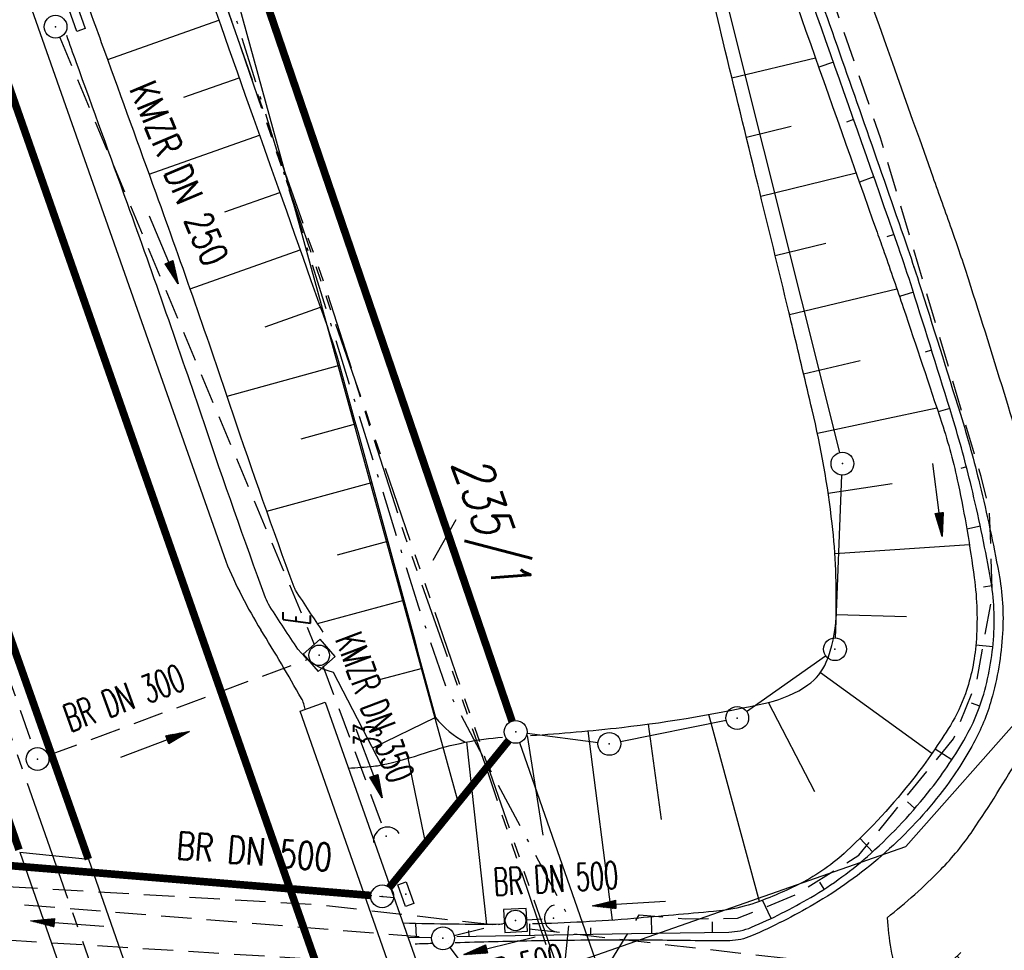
# Model space of a CAD drawing. Extents: x 446740 to 447511, y 442825 to 444215.
# Tile 17 of 94: x 447210 to 447274, y 443209 to 443270. Entities that reach past the tile are written whole.
import ezdxf
from ezdxf.enums import TextEntityAlignment as Align

# ---------------------------------------------------------------- set-up
doc = ezdxf.new("R2010")
doc.units = 0
doc.header["$LTSCALE"] = 2
doc.header["$MEASUREMENT"] = 0
for name, pattern in [('ACHSE', [5.5, 4, -0.5, 0.5, -0.5]), ('AUSGEZOGEN', [0]), ('BAB-FM2', [2.6, 1.5, -0.5, 0.1, -0.5]), ('GESTRICH-X2', [1.5, 1, -0.5]), ('GESTRICHELT', [0.75, 0.5, -0.25]), ('PHANTOMX2', [5, 2.5, -0.5, 0.5, -0.5, 0.5, -0.5])]:
    doc.linetypes.add(name, pattern=pattern)
doc.layers.get('0').update_dxf_attribs({"linetype": 'AUSGEZOGEN'})
for name, color, linetype in [('205-FLSTNR-BAB', 7, 'AUSGEZOGEN'), ('205-GRENZL', 8, 'AUSGEZOGEN'), ('205-GRENZL-BAB', 7, 'AUSGEZOGEN'), ('205-GRENZP', 8, 'AUSGEZOGEN'), ('205-GRENZP-BAB', 7, 'AUSGEZOGEN'), ('ACHSETOP', 250, 'ACHSE'), ('ANMERKUNG', 7, 'CONTINUOUS'), ('BAB_FM', 5, 'BAB-FM2'), ('BAUWOTOP', 250, 'AUSGEZOGEN'), ('BAUWUTOP', 250, 'GESTRICHELT'), ('BOESCHG', 250, 'AUSGEZOGEN'), ('DURCHL', 200, 'GESTRICH-X2'), ('FBRTOP', 250, 'AUSGEZOGEN'), ('GRABEN', 250, 'AUSGEZOGEN'), ('KANAL', 7, 'GESTRICH-X2'), ('Lichtwellenleiter COLT', 46, 'PHANTOMX2'), ('Lichtwellenleiter GLH', 46, 'PHANTOMX2'), ('MULDE', 250, 'AUSGEZOGEN'), ('NZ', 250, 'AUSGEZOGEN'), ('PFEIL', 7, 'CONTINUOUS'), ('PFEILTOP', 200, 'AUSGEZOGEN'), ('SCHSYMBOL', 200, 'AUSGEZOGEN'), ('SIGNATUR', 4, 'AUSGEZOGEN'), ('STRASSE', 250, 'AUSGEZOGEN'), ('STROMLTG', 4, 'AUSGEZOGEN'), ('TEXTO', 4, 'CONTINUOUS'), ('W-LTG', 4, 'GESTRICH-X2')]:
    doc.layers.add(name, color=color, linetype=linetype)
doc.styles.add('ROMANS', font='romans.shx', dxfattribs={"width": 0.8})

# ---------------------------------------------------------------- blocks, each defined once
blk = doc.blocks.new('O-HYDR')
at = {"color": 0}
for p, q in [((-0.5050177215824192, 3.600927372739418), (0.5084967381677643, 3.600927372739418)), ((0.0017395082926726, 0.6121886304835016), (0.0017395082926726, 3.611058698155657)), ((-1.94420853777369, 1.919128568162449), (-1.386775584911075, 1.0883605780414)), ((-1.670559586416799, 1.513875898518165), (0.0017395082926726, 2.597926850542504)), ((0.0017395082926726, 2.597926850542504), (1.643633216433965, 1.463219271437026)), ((1.359849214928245, 1.057966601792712), (1.917282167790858, 1.868472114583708))]:
    blk.add_line(p, q, dxfattribs=at)
blk.add_circle((0, 0), 0.604603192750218, dxfattribs=at)
blk.add_point((0, 0), dxfattribs=at)
blk = doc.blocks.new('20')
blk.add_lwpolyline([(-0.7540238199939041, -0.7510624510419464), (0.7541923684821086, -0.7510624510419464), (0.7541923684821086, 0.7497802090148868), (-0.7540238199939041, 0.7497802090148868)], close=True)
blk.add_circle((0, 0), 0.675503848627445)
blk.add_point((0, 0))
blk = doc.blocks.new('GST')
at = {"color": 0}
blk.add_circle((0, 0), 0.75, dxfattribs=at)
blk.add_point((0, 0), dxfattribs=at)
blk = doc.blocks.new('13')
blk.add_lwpolyline([(0.7551444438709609, 1.217819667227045), (-0.7477110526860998, 1.217819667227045), (-0.7477110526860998, 1.800570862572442), (0.7551444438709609, 1.800570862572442)], close=True)
at = {"rotation": 180}
blk.add_blockref('GST', (0, 0), dxfattribs=at)
blk = doc.blocks.new('40')
at = {"color": 0}
blk.add_arc((0.0246800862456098, 0.3106833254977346), 0.9100732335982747, 192.5363002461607, 347.4636997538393, dxfattribs=at)
blk.add_point((0, 0), dxfattribs=at)
blk = doc.blocks.new('30')
at = {"color": 0}
for p, q in [((-0.75, -0.289999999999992), (-0.75, 0.2927511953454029)), ((-0.75, 0.2927511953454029), (0.7528554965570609, 0.2927511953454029)), ((0.7528554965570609, 0.2927511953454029), (0.7528554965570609, -0.289999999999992)), ((0.7528554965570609, -0.289999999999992), (-0.75, -0.289999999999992))]:
    blk.add_line(p, q, dxfattribs=at)
blk.add_point((0, 0), dxfattribs=at)
blk = doc.blocks.new('10')
blk.add_blockref('GST', (0, 0))
blk = doc.blocks.new('PFEIL2')
at = {"color": 0}
for p, q in [((0.8796887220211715, 0.0024565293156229), (-2.401395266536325, -0.0115320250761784)), ((0.8808543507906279, -0.2709205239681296), (0.8785230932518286, 0.2758335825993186)), ((0.8785230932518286, 0.2758335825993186), (2.429089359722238, 0.0090619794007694)), ((0.9110887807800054, 0.2702307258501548), (0.8785706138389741, 0.2646884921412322)), ((0.9651190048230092, 0.2609349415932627), (0.8786494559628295, 0.2461975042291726)), ((1.01914922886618, 0.2516391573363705), (0.8787282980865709, 0.2277065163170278)), ((1.073179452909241, 0.24234337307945), (0.8788071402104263, 0.2092155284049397)), ((1.127209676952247, 0.2330475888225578), (0.8788859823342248, 0.1907245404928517)), ((1.181239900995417, 0.2237518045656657), (0.8789648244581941, 0.1722335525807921)), ((1.235270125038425, 0.2144560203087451), (0.8790436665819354, 0.1537425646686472)), ((1.289300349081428, 0.2051602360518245), (0.8791225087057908, 0.1352515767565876)), ((1.34333057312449, 0.195864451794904), (0.8792013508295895, 0.1167605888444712)), ((1.397360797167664, 0.1865686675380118), (0.8792801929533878, 0.0982696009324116)), ((1.451391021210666, 0.1772728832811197), (0.8793590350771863, 0.0797786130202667)), ((1.505421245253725, 0.1679770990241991), (0.8794378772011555, 0.0612876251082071)), ((1.559451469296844, 0.1586813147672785), (0.8795167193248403, 0.0427966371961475)), ((1.613481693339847, 0.1493855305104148), (0.8795955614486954, 0.024305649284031)), ((1.66751191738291, 0.140089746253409), (0.8796744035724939, 0.005814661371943)), ((1.721542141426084, 0.1307939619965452), (0.8797532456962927, -0.0126763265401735)), ((1.775572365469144, 0.1214981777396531), (0.8798320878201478, -0.0311673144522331)), ((1.82960258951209, 0.1122023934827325), (0.8799109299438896, -0.0496583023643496)), ((1.883632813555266, 0.1029066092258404), (0.8799897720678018, -0.0681492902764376)), ((1.937663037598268, 0.0936108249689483), (0.8800686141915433, -0.08664027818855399)), ((1.991693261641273, 0.0843150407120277), (0.8801474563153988, -0.105131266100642)), ((2.045723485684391, 0.0750192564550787), (0.8802262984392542, -0.1236222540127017)), ((2.099753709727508, 0.0657234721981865), (0.8803051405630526, -0.1421132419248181)), ((2.153783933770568, 0.056427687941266), (0.8803839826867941, -0.1606042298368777)), ((2.207814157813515, 0.0471319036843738), (0.8804628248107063, -0.1790952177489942)), ((2.261844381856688, 0.0378361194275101), (0.8805416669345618, -0.1975862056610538)), ((2.31587460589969, 0.0285403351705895), (0.8806205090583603, -0.2160771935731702)), ((2.36990482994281, 0.0192445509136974), (0.8806993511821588, -0.2345681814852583)), ((2.423935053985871, 0.009948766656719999), (0.8807781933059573, -0.2530591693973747)), ((2.429089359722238, 0.0090619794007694), (0.8808543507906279, -0.2709205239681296))]:
    blk.add_line(p, q, dxfattribs=at)

msp = doc.modelspace()

# ---------------------------------------------------------------- linework, layer by layer
at = {"layer": '205-FLSTNR-BAB'}
msp.add_line((447238.3798368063, 443237.5688728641), (447236.8773880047, 443234.8825808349), dxfattribs=at)
at = {"layer": '205-GRENZL'}
for p, q in [((447263.5983938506, 443241.9774183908), (447246.2620722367, 443311.2524800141)), ((447263.3203012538, 443229.8094835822), (447263.7497676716, 443240.5005138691)), ((447257.4836953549, 443224.9718679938), (447262.6762898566, 443228.6284428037)), ((447249.2050382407, 443222.9887980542), (447256.1349606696, 443224.3907064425)), ((447243.0639260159, 443223.5348132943), (447247.7266721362, 443222.9354439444)), ((447242.5673534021, 443222.9223978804), (447252.6225271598, 443194.1677984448))]:
    msp.add_line(p, q, dxfattribs=at)
at = {"layer": '205-GRENZL-BAB', "const_width": 0.5, "flags": 128}
for points in [[(447242.0771689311, 443224.340032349), (447191.4925077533, 443372.4304319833)], [(447234.0229561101, 443213.4021237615), (447241.8471278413, 443223.0478267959)], [(447191.4872020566, 443216.2978540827), (447232.8028539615, 443212.8821966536)]]:
    msp.add_lwpolyline(points, dxfattribs=at)
at = {"layer": '205-GRENZL-BAB', "flags": 128}
msp.add_lwpolyline([(447216.4502223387, 443299.3605892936), (447238.5394274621, 443218.9704374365)], dxfattribs=at)
at = {"layer": 'ACHSETOP', "color": 0}
msp.add_lwpolyline([(447106.843, 443515.68), (447123.36, 443468.487), (447156.394, 443374.1), (447181.169, 443303.311), (447222.461, 443185.328), (447230.72, 443161.731), (447238.9779999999, 443138.135), (447247.236, 443114.5379999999), (447247.528, 443113.706), (447255.359, 443090.895), (447263.187, 443067.152), (447270.721, 443043.315), (447277.958, 443019.385), (447284.898, 442995.368), (447291.539, 442971.266), (447297.882, 442947.084), (447303.923, 442922.826), (447309.664, 442898.494), (447310.7750362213, 442893.5086386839)], dxfattribs=at)
at = {"layer": 'BAB_FM', "flags": 128}
msp.add_lwpolyline([(447114.7023608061, 443588.9053149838), (447121.3362320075, 443569.4380257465), (447137.7494105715, 443522.2107221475), (447154.151378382, 443474.9752840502), (447170.7665344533, 443427.8161151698), (447187.6646262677, 443380.7566849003), (447203.5927922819, 443333.3576540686), (447219.1770120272, 443285.8383371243), (447235.9295432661, 443231.8409687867), (447237.7059589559, 443226.6361840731), (447245.8417999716, 443211.3605965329), (447245.1564542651, 443204.7821177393), (447247.0631237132, 443198.1269135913), (447267.4712636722, 443143.8195174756), (447285.53368086, 443091.8436089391), (447287.8517169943, 443084.3402322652)], dxfattribs=at)
at = {"layer": 'BAUWOTOP'}
for p, q in [((447228.159, 443224.99), (447229.8, 443225.574)), ((447229.8, 443225.574), (447240.739, 443194.605)), ((447238.99, 443194.078), (447228.159, 443224.99)), ((447209.744, 443215.736), (447212.931, 443206.581)), ((447209.7440000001, 443215.7360000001), (447214.255, 443215.266)), ((447214.255, 443215.266), (447217.4620000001, 443206.144))]:
    msp.add_line(p, q, dxfattribs=at)
at = {"layer": 'BAUWUTOP'}
msp.add_line((447190.008954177, 443216.359588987), (447234.3296945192, 443212.7501486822), dxfattribs=at)
at = {"layer": 'BOESCHG'}
for p, q in [((447215.5270063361, 443267.7936959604), (447222.8267804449, 443270.3766262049)), ((447262.5209955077, 443269.5150208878), (447262.5191091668, 443269.5143562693)), ((447263.2199347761, 443269.2818749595), (447263.2218214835, 443269.2825385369)), ((447262.0106611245, 443267.8954968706), (447256.5255893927, 443266.567592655)), ((447263.1855950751, 443267.6286732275), (447262.2246670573, 443267.2901291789)), ((447263.1855950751, 443267.6286732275), (447263.1837087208, 443267.628008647)), ((447263.8828401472, 443267.3949320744), (447263.8847273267, 443267.3955943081)), ((447220.5244768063, 443265.3191844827), (447224.1609642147, 443266.6056907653)), ((447263.8501565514, 443265.7423121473), (447263.8482701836, 443265.7416476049)), ((447264.5444015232, 443265.5075175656), (447264.5462891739, 443265.5081784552)), ((447260.4087521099, 443263.3970147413), (447257.4698261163, 443262.6806367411)), ((447264.5146799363, 443263.855937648), (447264.0362617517, 443263.6874080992)), ((447264.5146799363, 443263.855937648), (447264.5127935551, 443263.8552731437)), ((447265.2046185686, 443263.6196323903), (447265.2065066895, 443263.6202919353)), ((447218.2479232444, 443260.2712863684), (447225.4949473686, 443262.8346843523)), ((447265.1791652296, 443261.9695497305), (447265.177278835, 443261.9688852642)), ((447265.8634909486, 443261.731277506), (447265.8653795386, 443261.7319357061)), ((447264.6858696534, 443260.3279009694), (447258.4198458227, 443258.7950908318)), ((447265.843612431, 443260.0831483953), (447264.8909998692, 443259.7476204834)), ((447265.843612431, 443260.0831483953), (447265.8417260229, 443260.0824839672)), ((447266.5210183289, 443259.8424538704), (447266.5229073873, 443259.8431107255)), ((447223.2154834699, 443257.785755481), (447226.8287299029, 443259.0636069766)), ((447266.5080215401, 443258.1967336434), (447266.5061351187, 443258.1960692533)), ((447267.1772003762, 443257.9531624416), (447267.1790899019, 443257.9538179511)), ((447267.1723118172, 443256.3102758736), (447266.6980341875, 443256.1438520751)), ((447267.1723118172, 443256.3102758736), (447267.1704246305, 443256.3096136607)), ((447262.6983465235, 443255.7169313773), (447259.3665449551, 443254.9087377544)), ((447267.8320367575, 443256.0634041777), (447267.8339267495, 443256.0640583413)), ((447220.936094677, 443252.7372854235), (447228.162311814, 443255.2924586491)), ((447267.8199288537, 443254.4180360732), (447267.8180314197, 443254.4174038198)), ((447268.4746918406, 443254.1695087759), (447268.4765914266, 443254.1701345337)), ((447267.3619642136, 443252.715376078), (447260.3056798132, 443251.0205502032)), ((447268.4366280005, 443252.5154968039), (447267.5283693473, 443252.2279143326)), ((447268.4366280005, 443252.5154968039), (447268.4347212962, 443252.514893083)), ((447269.0863605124, 443252.2653622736), (447269.0882666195, 443252.265967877)), ((447225.872024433, 443250.2401357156), (447229.4956930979, 443251.5212393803)), ((447269.0386528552, 443250.6082547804), (447269.0367450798, 443250.6076544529)), ((447269.6904384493, 443250.358773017), (447269.6923455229, 443250.3593755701)), ((447269.6372833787, 443248.6999446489), (447269.2200476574, 443248.5694667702)), ((447269.6372833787, 443248.6999446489), (447269.6353745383, 443248.6993477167)), ((447270.2914653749, 443248.451219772), (447270.29337341, 443248.4518192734)), ((447264.9417333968, 443248.0111522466), (447261.2324965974, 443247.1294081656)), ((447223.3682404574, 443245.678184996), (447230.7418724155, 443247.7213699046)), ((447270.2325176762, 443246.7905724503), (447270.2306077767, 443246.7899789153)), ((447270.8894397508, 443246.5427074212), (447270.8913487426, 443246.5433038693)), ((447269.982581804, 443244.8917966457), (447262.1377169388, 443243.233326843)), ((447270.8243538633, 443244.8801442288), (447270.0640938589, 443244.6453624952)), ((447270.8243538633, 443244.8801442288), (447270.8224429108, 443244.8795540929)), ((447271.4843600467, 443244.6332408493), (447271.4862699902, 443244.6338342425)), ((447228.2288379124, 443242.8811014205), (447231.8056853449, 443243.8654246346)), ((447271.4012803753, 443242.9651843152), (447271.39935835, 443242.9646313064)), ((447272.0553278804, 443242.716559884), (447272.0572520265, 443242.7171054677)), ((447271.9277830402, 443241.0357666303), (447271.5509530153, 443240.9384870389)), ((447271.9277830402, 443241.0357666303), (447271.9258465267, 443241.0352667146)), ((447272.5752839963, 443240.7854192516), (447272.5772219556, 443240.7859135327)), ((447225.9698160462, 443238.1203134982), (447232.8645121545, 443240.0081077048)), ((447267.044174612, 443239.9139314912), (447262.8423260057, 443239.2965991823)), ((447272.4020359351, 443239.0928381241), (447272.400087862, 443239.0923853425)), ((447273.0461961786, 443238.841712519), (447273.0481444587, 443238.8421644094)), ((447272.8376656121, 443237.1408662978), (447271.9476046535, 443236.9504296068)), ((447272.8376656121, 443237.1408662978), (447272.8357098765, 443237.1404478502)), ((447273.4809758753, 443236.8895870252), (447273.4829317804, 443236.8900046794)), ((447230.6207717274, 443235.251112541), (447233.9183553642, 443236.1494262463)), ((447272.1199209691, 443235.9157430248), (447263.283548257, 443235.3221398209)), ((447273.2388952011, 443235.1815342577), (447273.2369324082, 443235.1811502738)), ((447273.8814546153, 443234.9301370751), (447273.883417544, 443234.9305203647)), ((447273.5909930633, 443233.2129783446), (447273.0546515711, 443233.1391940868)), ((447273.5909930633, 443233.2129783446), (447273.5890117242, 443233.2127057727)), ((447274.2148008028, 443232.958782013), (447274.2167872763, 443232.959014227)), ((447229.2965970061, 443230.7524876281), (447234.9672132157, 443232.2893866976)), ((447267.9899149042, 443231.1945546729), (447263.3615265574, 443231.3245039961)), ((447273.7445038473, 443231.2199553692), (447273.7425041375, 443231.2199213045)), ((447274.3250183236, 443230.9631937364), (447274.3270182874, 443230.9631816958)), ((447273.6596173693, 443229.2228045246), (447272.5451205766, 443229.3355302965)), ((447273.6596173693, 443229.2228045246), (447273.6576275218, 443229.2230057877)), ((447236.0091529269, 443228.4274748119), (447236.0110839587, 443228.4279955)), ((447274.1984722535, 443228.9682863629), (447274.20045909, 443228.9680572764)), ((447236.1841021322, 443227.7822194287), (447233.3518387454, 443227.0512451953)), ((447269.6525254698, 443222.199523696), (447262.3285720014, 443227.5132922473)), ((447273.3449830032, 443227.2486984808), (447273.3430291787, 443227.2491257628)), ((447273.8720796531, 443226.996016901), (447273.874034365, 443226.9955936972)), ((447261.9565597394, 443219.6805412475), (447258.9200828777, 443225.5684229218)), ((447272.8036907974, 443225.3245161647), (447272.2506310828, 443225.5211048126)), ((447272.8036907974, 443225.3245161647), (447272.8018063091, 443225.3251860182)), ((447237.049, 443224.565), (447232.9115106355, 443222.560886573)), ((447258.3246613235, 443212.493110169), (447255.0015702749, 443224.7670748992)), ((447273.3483842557, 443225.0669833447), (447273.3502782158, 443225.0663407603)), ((447251.8951189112, 443217.8722005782), (447251.0508074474, 443224.143874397)), ((447244.1290760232, 443216.8440426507), (447243.0887586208, 443223.384072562)), ((447248.6844824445, 443211.2589926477), (447247.0765469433, 443223.6934190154)), ((447271.9901786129, 443223.4994798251), (447271.9884206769, 443223.5004335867)), ((447272.572685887, 443223.2255461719), (447272.57446877, 443223.2246399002)), ((447240.4336341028, 443210.9810660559), (447239.1145068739, 443222.9661699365)), ((447236.4382022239, 443216.163324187), (447235.2627726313, 443221.8982917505)), ((447270.9580576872, 443221.7868353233), (447269.8623186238, 443222.5032329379)), ((447270.9580576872, 443221.7868353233), (447270.956383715, 443221.7879297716)), ((447271.5750225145, 443221.4930291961), (447271.5767114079, 443221.4919579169)), ((447269.8040909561, 443220.1537673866), (447269.8025003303, 443220.154979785)), ((447270.4347130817, 443219.8507600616), (447270.4363069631, 443219.8495519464)), ((447268.5419840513, 443218.6026020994), (447268.0446907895, 443219.0325766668)), ((447268.5419840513, 443218.6026020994), (447268.540471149, 443218.6039101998)), ((447269.1692336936, 443218.3026377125), (447269.1707382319, 443218.3013200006)), ((447267.1896517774, 443217.1294228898), (447267.1882192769, 443217.1308185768)), ((447267.8019418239, 443216.8436197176), (447267.8033543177, 443216.8422037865)), ((447265.7521714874, 443215.7392034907), (447264.9362567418, 443216.6346509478)), ((447265.7521714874, 443215.7392034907), (447265.7508244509, 443215.7406818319)), ((447266.3396048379, 443215.479878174), (447266.3409188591, 443215.4783704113)), ((447264.2215654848, 443214.4526226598), (447264.2203431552, 443214.4542056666)), ((447264.7876633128, 443214.2190824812), (447264.7888699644, 443214.2174874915)), ((447262.5895909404, 443213.2973333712), (447262.2918039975, 443213.7573555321)), ((447262.5895909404, 443213.2973333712), (447262.5885041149, 443213.2990123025)), ((447263.1522798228, 443213.0685829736), (447263.1533733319, 443213.0669083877)), ((447259.0889674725, 443211.3673996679), (447258.5216825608, 443212.5664399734)), ((447260.8699669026, 443212.2768314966), (447260.8690039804, 443212.2785844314)), ((447261.4418957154, 443212.0327889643), (447261.4428789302, 443212.0310473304)), ((447235.8075059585, 443210.1353551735), (447235.7515968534, 443211.0342071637)), ((447243.2554575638, 443210.2591484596), (447243.2428398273, 443211.0122038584)), ((447251.2543348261, 443210.3931728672), (447251.2363169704, 443211.4685197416)), ((447255.2537734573, 443210.460185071), (447255.2423357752, 443211.1428121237)), ((447259.0889674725, 443211.3673996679), (447259.0881121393, 443211.3692075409)), ((447259.6754866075, 443211.0954066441), (447259.6763777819, 443211.093616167)), ((447239.2560189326, 443210.1921362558), (447239.2494005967, 443210.5871336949)), ((447243.2554575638, 443210.2591484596), (447243.2554240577, 443210.2611481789)), ((447245.2551768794, 443210.2926545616), (447245.2551433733, 443210.2946542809)), ((447247.254896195, 443210.3261606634), (447247.2478653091, 443210.745780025)), ((447247.254896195, 443210.3261606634), (447247.2548626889, 443210.3281603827)), ((447249.2546155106, 443210.3596667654), (447249.2545820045, 443210.3616664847)), ((447251.2543348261, 443210.3931728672), (447251.2543013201, 443210.3951725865)), ((447253.2540541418, 443210.4266789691), (447253.2540206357, 443210.4286786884)), ((447255.2537734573, 443210.460185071), (447255.2537399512, 443210.4621847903)), ((447257.2433018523, 443210.6030646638), (447257.2428038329, 443210.6050016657)), ((447257.8626549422, 443210.2512928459), (447257.8634516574, 443210.2494583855)), ((447235.9151043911, 443209.6920564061), (447235.9151740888, 443209.6900576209)), ((447237.2562996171, 443210.158630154), (447237.256266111, 443210.1606298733)), ((447237.9140362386, 443209.7574969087), (447237.9140974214, 443209.7554978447)), ((447239.2560189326, 443210.1921362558), (447239.2559854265, 443210.1941359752)), ((447239.913228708, 443209.8144219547), (447239.9132813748, 443209.8124226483)), ((447241.2557382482, 443210.2256423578), (447241.2557047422, 443210.2276420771)), ((447241.9126455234, 443209.8628305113), (447241.9126896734, 443209.8608309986)), ((447243.9122540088, 443209.9025551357), (447243.912288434, 443209.900555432)), ((447245.9120612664, 443209.9305348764), (447245.9120828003, 443209.9285349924)), ((447247.9120073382, 443209.9456227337), (447247.9120159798, 443209.9436227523)), ((447249.9120091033, 443209.9478187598), (447249.9120048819, 443209.9458187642)), ((447251.9119853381, 443209.9374720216), (447251.9119688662, 443209.9354720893)), ((447253.911860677, 443209.9148750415), (447253.9118319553, 443209.9128752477)), ((447255.9116837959, 443209.9011985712), (447255.9117133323, 443209.8991987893))]:
    msp.add_line(p, q, dxfattribs=at)
at = {"layer": 'BOESCHG', "flags": 128}
msp.add_lwpolyline([(447076.719, 443674.124, -0.002163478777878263), (447086.8728719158, 443651.3752517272, -0.01767023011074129), (447088.005, 443648.542, -0.0003090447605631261), (447121.4036861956, 443555.3701998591, -0.0002905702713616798), (447156.807, 443456.232, -0.0003085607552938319), (447195.4199616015, 443347.6955217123, -0.0003437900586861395), (447229.949, 443250.236, -0.01749514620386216), (447230.7457678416, 443247.7035504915, -0.00193616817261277), (447237.049, 443224.565)], format="xyb", dxfattribs=at)
at = {"layer": 'BOESCHG'}
for points in [[(447238.4521808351, 443210.1796677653), (447249.931, 443210.372), (447256.317, 443210.479, 0.09592348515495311), (447257.8002354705, 443210.7920647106, 0.033021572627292), (447261.704, 443212.752, 0.05094135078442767), (447265.650533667, 443215.6483197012, 0.04307435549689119), (447269.593, 443219.882, 0.03713391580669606), (447271.8763002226, 443223.2961110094, 0.05458577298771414), (447272.982, 443225.867, 0.05932951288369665), (447273.71579041, 443229.9321149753, 0.06066638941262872), (447273.469, 443233.965, 0.01295812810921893), (447272.2509171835, 443239.7302669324, 0.01620927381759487), (447271.01, 443244.275, 0.001966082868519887), (447268.3730895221, 443252.7127914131, 0.005992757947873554), (447267.464, 443255.467, 0.001953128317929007), (447267.1210591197, 443256.4530565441, 7.174108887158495e-05), (447257.676, 443283.26, 0.002286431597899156), (447254.2424825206, 443292.8602975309, 0.001186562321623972), (447247.498, 443311.313)], [(447243.3020490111, 443223.3961308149, 0.01289647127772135), (447249.283, 443223.923, 0.02766540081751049), (447258.9146082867, 443225.5661459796, 0.09597576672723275), (447261.513, 443226.713, 0.1438641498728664), (447262.7210306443, 443228.2129638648, 0.09038676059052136), (447263.3579999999, 443231.173, 0.03659258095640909), (447263.1031743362, 443237.3130132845, 0.02963584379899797), (447261.791, 443244.783, 0.0001368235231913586), (447260.5404684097, 443250.0429278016, 0.0006117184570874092), (447260.259, 443251.219, 0.001047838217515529), (447258.2174302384, 443259.6260148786, -0.0009426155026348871), (447255.946, 443268.971, -0.01479373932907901), (447254.3859648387, 443276.4005730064, 0.00885658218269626), (447251.928, 443288.839, 0.0425690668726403), (447248.4402313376, 443300.1985919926, -0.0556692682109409), (447245.998, 443308.963, -0.02092026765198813), (447245.8485080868, 443310.2164750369, -0.07425928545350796), (447245.874, 443310.573, -0.139062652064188), (447246.0295335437, 443310.8604433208, -0.07322939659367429), (447246.516, 443311.232, -0.106340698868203), (447246.9653506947, 443311.3681418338, -0.09299401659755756), (447247.498, 443311.313)], [(447231.3295779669, 443221.2436681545, 0.01199914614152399), (447232.9859625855, 443221.3756749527, 0.02639303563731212), (447233.4829999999, 443221.454, 0.02887727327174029), (447236.3996756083, 443222.2512082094, -0.03238391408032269), (447239.006, 443222.944, -0.02837244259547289), (447241.4503819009, 443223.2843028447, 0.01548453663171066)]]:
    msp.add_lwpolyline(points, format="xyb", dxfattribs=at)
at = {"layer": 'BOESCHG', "flags": 128}
msp.add_lwpolyline([(447230.3320000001, 443227.557), (447233.4829999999, 443221.454)], dxfattribs=at)
at = {"layer": 'BOESCHG'}
msp.add_lwpolyline([(447235.2565635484, 443210.1261239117), (447236.7830449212, 443210.1517007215)], dxfattribs=at)
for centre, radius, start, end in [((447231.265371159, 443231.5101662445), 4.061859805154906, 216.9945794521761, 256.7153437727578), ((447242.350977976, 443228.9741461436), 6.895762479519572, 219.7470461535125, 240.98246173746)]:
    msp.add_arc(centre, radius, start, end, dxfattribs=at)
at = {"layer": 'DURCHL'}
for p, q in [((447211.625, 443222.094), (447228.688, 443228.406)), ((447229.656, 443227.969), (447233.563, 443217.469)), ((447243.063, 443211.281), (447244.063, 443211.344))]:
    msp.add_line(p, q, dxfattribs=at)
at = {"layer": 'FBRTOP', "color": 0, "const_width": 0.5}
for points in [[(447118.9708284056, 443523.4084285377, 2.956783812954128e-07), (447120.0571042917, 443520.3046565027, 8.744265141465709e-07), (447128.315584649, 443496.7082126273, -1.393542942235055e-06), (447136.5740650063, 443473.1117687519), (447169.6080802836, 443378.7247251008), (447194.3830839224, 443307.9357147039), (447235.6750885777, 443189.9527014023, 7.205702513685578e-06), (447239.8045484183, 443178.1543161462, -6.96866393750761e-06), (447243.9340082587, 443166.35593089), (447252.1921217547, 443142.7596066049, -6.430886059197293e-06), (447256.3211523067, 443130.9610193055, 2.245480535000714e-05), (447260.4501828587, 443119.162432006, 0.0002453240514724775), (447260.4895562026, 443119.0501167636, -3.653426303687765e-05), (447260.7539034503, 443118.2970531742, -0.001706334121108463), (447263.80724461, 443109.5008064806, -0.001063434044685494), (447268.6282176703, 443095.3598827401, -0.001991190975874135), (447272.0929194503, 443084.9901958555, -0.001528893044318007), (447276.5100608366, 443071.453571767, -0.001557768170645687), (447280.3359906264, 443059.4785838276, -0.001554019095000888), (447284.09636969, 443047.4510705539, -0.001558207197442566)], [(447097.1373827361, 443501.0307610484, 8.744277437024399e-07), (447101.887415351, 443487.4587873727, -1.393538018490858e-06), (447110.1459349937, 443463.8622312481), (447143.1799197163, 443369.4752748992), (447167.9549160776, 443298.686285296), (447209.2469114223, 443180.7032985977, 7.205663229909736e-06), (447213.3764515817, 443168.9046838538, -6.968881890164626e-06), (447217.5059917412, 443157.1060691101), (447225.7638782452, 443133.5103933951, -6.428329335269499e-06), (447229.8928476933, 443121.7119806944, 2.393032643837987e-05), (447234.0218171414, 443109.9135679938, 0.0002398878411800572), (447234.0571124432, 443109.8128830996, -3.453345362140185e-05), (447234.3020965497, 443109.1149468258, -0.001703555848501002), (447237.3258528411, 443100.4037737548, -0.00106401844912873), (447242.0897823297, 443086.43011726, -0.001990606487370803), (447245.5078293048, 443076.2000261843, -0.001528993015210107), (447249.8639391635, 443062.850428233, -0.001557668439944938), (447253.637243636, 443051.0401470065, -0.001554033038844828)]]:
    msp.add_lwpolyline(points, format="xyb", dxfattribs=at)
at = {"layer": 'FBRTOP', "color": 0, "const_width": 0.5, "flags": 128}
msp.add_lwpolyline([(447054.231, 443672.008, -5.769046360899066e-05), (447059.1522482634, 443657.9813556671, -0.0002086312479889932), (447060.511, 443654.102), (447076.905, 443607.2329999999, -1.033019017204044e-05), (447085.1145, 443583.76, 0.0001200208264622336), (447093.324, 443560.287, 0.0004168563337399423), (447101.433, 443537.181, -4.548630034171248e-05), (447109.542, 443514.075, -9.611233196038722e-06), (447124.6426236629, 443471.0317025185, -9.45947669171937e-05), (447126.176, 443466.658, -1.594868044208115e-05), (447129.9217271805, 443455.9663619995, -4.706936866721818e-06), (447142.612, 443419.739, -1.615554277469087e-06), (447150.9, 443396.078, 1.837331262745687e-06), (447159.188, 443372.417, 3.574006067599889e-05), (447167.3855, 443349.02, -3.165152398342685e-05), (447175.583, 443325.623, -0.0001855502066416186), (447183.813, 443302.1004999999, 4.740133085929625e-05), (447192.0429999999, 443278.578, 8.54457643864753e-05), (447192.1359298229, 443278.3126196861, 4.874421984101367e-07), (447208.434, 443231.796, 0.000395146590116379), (447209.6380130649, 443228.3682980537, 0.0001033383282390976), (447214.255, 443215.266)], format="xyb", dxfattribs=at)
at = {"layer": 'FBRTOP', "color": 0}
for points in [[(447121.6029620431, 443524.9693370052, 3.500673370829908e-07), (447122.8886980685, 443521.2956543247, 8.744270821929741e-07), (447131.1471742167, 443497.699222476, -1.393543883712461e-06), (447139.4056503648, 443474.1027906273), (447172.4396689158, 443379.7157376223), (447197.2146733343, 443308.9267249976), (447223.281, 443234.833, 7.205704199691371e-06)], [(447237.5821732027, 443193.5852850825), (447238.5066789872, 443190.9437088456, 7.205704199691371e-06), (447242.6361302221, 443179.1453481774, -6.968643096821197e-06), (447246.7655814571, 443167.3469875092), (447255.0237192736, 443143.7505937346, -6.431137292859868e-06), (447259.1527563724, 443131.9519877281, 2.230687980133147e-05), (447263.2817934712, 443120.1533817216, 0.0002456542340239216), (447263.3216096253, 443120.0398034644, -3.677364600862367e-05), (447263.5880256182, 443119.280850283, -0.001706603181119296), (447266.6445463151, 443110.4754591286, -0.001063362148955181), (447271.4716214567, 443096.3166433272, -0.001991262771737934), (447274.9413123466, 443085.9320292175, -0.001528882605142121), (447279.3650024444, 443072.3753371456, -0.001557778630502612), (447283.1965706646, 443060.3827020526, -0.001554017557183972), (447286.9625203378, 443048.3373713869, -0.001558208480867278)]]:
    msp.add_lwpolyline(points, format="xyb", dxfattribs=at)
at = {"layer": 'FBRTOP', "color": 0, "const_width": 0.5}
msp.add_lwpolyline([(447209.699, 443215.8860000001), (447208.0143896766, 443220.7252241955)], dxfattribs=at)
at = {"layer": 'FBRTOP'}
for centre, radius, start, end in [((447251.408984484, 443246.3731364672), 30.40326069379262, 202.3069905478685, 211.837618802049), ((447123.6308451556, 443167.0311384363), 120.0042043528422, 29.33882971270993, 31.83761880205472), ((447226.2784849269, 443224.725814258), 2.253562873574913, 9.840481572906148, 29.3388297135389)]:
    msp.add_arc(centre, radius, start, end, dxfattribs=at)
at = {"layer": 'GRABEN'}
for points in [[(447247.052, 443309.988, -0.0003184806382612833), (447253.4955410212, 443291.944804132, -0.0006351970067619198), (447256.709, 443282.8920000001, -9.434555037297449e-06), (447266.0558355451, 443256.4524581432, -0.000186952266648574), (447266.527, 443255.118, -0.003439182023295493), (447267.7746099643, 443251.5011086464, -0.001645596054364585), (447270.305, 443243.916, -0.02797898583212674), (447271.3789259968, 443239.923330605, -0.01844588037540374), (447272.439, 443233.745, -0.05251805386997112), (447272.5584270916, 443229.4956624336, -0.06509231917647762), (447271.8529999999, 443226.134, -0.05309259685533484), (447270.8682278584, 443224.0580212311, -0.02880941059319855), (447268.459, 443220.586, -0.0393243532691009), (447264.0554610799, 443215.7906430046, -0.06959239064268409), (447261.031, 443213.675, -0.03262457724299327), (447258.0668030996, 443212.3999994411, -0.05179019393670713), (447256.088, 443211.921, -0.01059420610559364), (447255.3031810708, 443211.8320781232, -0.001592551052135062), (447250.07, 443211.368, -0.01618583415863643), (447243.4147486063, 443211.01564437, -0.01270872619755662)], [(447241.4519808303, 443210.9868918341, -0.009769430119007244), (447234.9277029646, 443211.0571489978)]]:
    msp.add_lwpolyline(points, format="xyb", dxfattribs=at)
at = {"layer": 'KANAL'}
for p, q in [((447192.719, 443273.125), (447210.6560000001, 443222.563)), ((447212.375, 443269.25), (447229.094, 443229.375)), ((447211.6250000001, 443222.0939999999), (447228.688, 443228.406)), ((447229.6560000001, 443227.969), (447233.5629999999, 443217.469)), ((447189.1250000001, 443213.9379999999), (447236.7810000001, 443210.1250000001)), ((447238.281, 443210.25), (447241.5940000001, 443211.063)), ((447243.0630000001, 443211.281), (447244.0630000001, 443211.344)), ((447238.0000000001, 443209.469), (447241.344, 443204.938))]:
    msp.add_line(p, q, dxfattribs=at)
at = {"layer": 'Lichtwellenleiter COLT', "flags": 128}
msp.add_lwpolyline([(447064.421588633, 443864.5726869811), (447068.9100000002, 443847.5199999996), (447072.6699999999, 443839.8100000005), (447077.2599999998, 443813.7300000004), (447077.8399999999, 443780.3600000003), (447075.7199999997, 443742.9400000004), (447074.5300000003, 443724.6799999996), (447075.3899999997, 443709.3600000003), (447080.9199999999, 443680.1600000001), (447086.7800000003, 443661.1500000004), (447091.9699999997, 443646.4500000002), (447103.3700000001, 443614.3600000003), (447120.3700000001, 443564.4699999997), (447134.5300000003, 443522.6299999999), (447135.9450000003, 443518.7310000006), (447149.9199999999, 443480.21), (447172.7300000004, 443414.5099999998), (447188.8399999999, 443369.5800000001), (447210.9400000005, 443306.4299999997), (447229.7700000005, 443252.9900000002), (447235.0600000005, 443236.4199999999), (447240.3700000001, 443221.29), (447249.6299999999, 443193.8100000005), (447256.6100000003, 443173.5899999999), (447271.46, 443133.2699999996), (447287.8799999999, 443081.8600000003), (447309.8399999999, 443012.75), (447321.1699999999, 442970.2800000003), (447336.8499999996, 442908.8200000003), (447338.1732164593, 442903.0975632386)], dxfattribs=at)
at = {"layer": 'Lichtwellenleiter GLH', "flags": 128}
msp.add_lwpolyline([(447115.3260000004, 443580.9199999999), (447115.3260000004, 443580.9199999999), (447157.0099999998, 443461.574), (447157.0099999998, 443461.574), (447199.4389999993, 443339.943), (447220.2450000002, 443280.2979999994), (447229.898, 443252.1349999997), (447256.626000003, 443174.5119999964), (447265.3089999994, 443151.8339999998), (447279.0930000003, 443111.8449999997), (447290.9910000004, 443072.4339999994), (447309.8399999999, 443012.75), (447312.6960000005, 443003.9050000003), (447321.3550000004, 442972.159), (447331.7319999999, 442933.4309999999), (447338.8336957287, 442903.3287204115)], dxfattribs=at)
at = {"layer": 'MULDE'}
for points in [[(447229.6768055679, 443230.1880150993, -0.006909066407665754), (447227.8628431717, 443232.9459075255, -0.0539508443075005), (447227.7685534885, 443233.1361338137, -0.006902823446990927), (447223.7450602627, 443244.5621166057, 0.005481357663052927), (447218.7005006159, 443259.0187919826, 0.0001721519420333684), (447215.3368739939, 443268.3188579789, -0.0006819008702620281), (447214.491073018, 443270.6648820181, -0.001268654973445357), (447206.5231218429, 443293.0390193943, -0.00109273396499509), (447197.39471059, 443319.059941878, -0.0005286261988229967), (447190.2529303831, 443339.6311986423, 0.0004327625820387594), (447181.5325239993, 443364.7650986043, 0.0003169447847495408), (447176.2441756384, 443379.933660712, 0.0001437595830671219), (447164.5549803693, 443413.3626437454, 0.005502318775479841), (447154.9444756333, 443439.8819900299, -0.009852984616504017), (447149.7234651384, 443454.6898725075, -0.003227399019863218), (447149.0677341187, 443456.7172803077, 0.002242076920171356), (447148.1211618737, 443459.6637369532, 0.008036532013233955), (447140.7668096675, 443481.0370576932, -0.006528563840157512), (447131.6562027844, 443507.2571481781, -0.002662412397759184), (447124.8063873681, 443528.2049765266, 0.00327039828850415)], [(447229.6768055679, 443230.1880150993, -0.006909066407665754), (447227.8628431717, 443232.9459075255, -0.0539508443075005), (447227.7685534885, 443233.1361338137, -0.006902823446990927), (447223.7450602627, 443244.5621166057, 0.005481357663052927), (447218.7005006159, 443259.0187919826, 0.0001721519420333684), (447215.3368739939, 443268.3188579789, -0.0006819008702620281), (447214.491073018, 443270.6648820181, -0.001268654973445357), (447206.5231218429, 443293.0390193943, -0.00109273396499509), (447197.39471059, 443319.059941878, -0.0005286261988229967), (447190.2529303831, 443339.6311986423, 0.0004327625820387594), (447181.5325239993, 443364.7650986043, 0.0003169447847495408), (447176.2441756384, 443379.933660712, 0.0001437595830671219), (447164.5549803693, 443413.3626437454, 0.005502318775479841), (447154.9444756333, 443439.8819900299, -0.009852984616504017), (447149.7234651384, 443454.6898725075, -0.003227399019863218), (447149.0677341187, 443456.7172803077, 0.002242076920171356), (447148.1211618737, 443459.6637369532, 0.008036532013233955), (447140.7668096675, 443481.0370576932, -0.006528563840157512), (447131.6562027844, 443507.2571481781, -0.002662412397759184), (447124.8063873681, 443528.2049765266, 0.00327039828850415)], [(447228.021194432, 443229.0659849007, -0.006909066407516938), (447226.1768599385, 443231.870054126, -0.05395084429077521), (447225.8914465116, 443232.4458661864, -0.006902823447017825), (447221.8496122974, 443243.9239340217, 0.005481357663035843), (447216.8194993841, 443258.3392080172, 0.0001721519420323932), (447213.4563411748, 443267.6379789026, -0.0005025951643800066), (447212.8309582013, 443269.3706750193, -0.001268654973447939)]]:
    msp.add_lwpolyline(points, format="xyb", dxfattribs=at)
at = {"layer": 'NZ'}
for p, q in [((447267.9355433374, 443216.0959645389), (447280.5499205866, 443230.3611184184)), ((447217.836, 443198.542), (447267.9355433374, 443216.0959645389))]:
    msp.add_line(p, q, dxfattribs=at)
at = {"layer": 'STRASSE'}
for points in [[(447238.237, 443338.937, 2.103046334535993e-06), (447245.0336475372, 443320.0300140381, 4.026134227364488e-06), (447248.584, 443310.154), (447258.164, 443283.506, -0.001607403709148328), (447262.7712106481, 443270.5597332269, -0.0014022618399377), (447267.963, 443255.688, -0.006172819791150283), (447268.8029385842, 443253.1595591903, -0.001813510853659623), (447271.524, 443244.509, -0.01599765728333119), (447272.8046436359, 443239.8660735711, -0.01299704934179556), (447274.047, 443234.07, -0.06108912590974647), (447274.2979805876, 443230.0996850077, -0.05474084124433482), (447273.555, 443225.726, -0.05519166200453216), (447272.3921375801, 443222.8801518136, -0.04204727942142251), (447270.176, 443219.514, -0.04676796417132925), (447266.3563797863, 443215.4931816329, -0.04741433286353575), (447261.9129999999, 443212.302, -0.03001415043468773), (447257.8040533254, 443210.2248103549, -0.0955305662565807), (447256.38, 443209.91, -0.01097358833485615), (447254.7107395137, 443209.9014234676, 0.003744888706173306), (447249.82, 443209.947, 0.005205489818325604), (447243.3603026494, 443209.8915618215, 0.002665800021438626), (447238.3552921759, 443209.7697937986)], [(447266.7120000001, 443211.42, 0.03185346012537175), (447270.2382401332, 443214.5811762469, 0.04541815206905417), (447272.343, 443217.155, 0.01728033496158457), (447275.4308782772, 443222.0786748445, 0.05075993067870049), (447276.247, 443223.886, 0.05086557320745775), (447277.2268412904, 443228.24568643, 0.04914213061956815), (447277.325, 443232.869, 0.00475502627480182), (447277.1686356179, 443234.6724385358, 0.01571065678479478), (447277.099, 443235.216, 0.02136529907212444), (447276.2997035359, 443239.1277284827, 0.01318098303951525), (447274.57, 443245.362, 0.003209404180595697), (447272.0563713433, 443253.3904484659, 0.007870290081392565), (447270.959, 443256.641, 7.558806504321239e-05), (447269.7388339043, 443260.0742673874, 6.526183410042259e-06), (447255.6, 443299.8370000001, 0.0001507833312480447), (447249.9855962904, 443315.6107002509, -0.0005155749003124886), (447248.347, 443320.225, -0.0897473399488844), (447248.2521045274, 443320.8086620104, -0.01930778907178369), (447248.406, 443323.532, -0.0396623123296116), (447248.8165184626, 443325.8627450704, -0.0179717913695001), (447250.306, 443330.862, -0.0621284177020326), (447251.2683386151, 443332.8562107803, -0.03551760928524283), (447253.59, 443335.944)], [(447236.854452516, 443209.7228696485, 0.0006085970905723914), (447235.7121356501, 443209.6839343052)]]:
    msp.add_lwpolyline(points, format="xyb", dxfattribs=at)
at = {"layer": 'STRASSE', "flags": 128}
msp.add_lwpolyline([(447266.7120000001, 443211.42, 0.05658406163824), (447267.4390814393, 443207.3199527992, 0.1583067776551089), (447268.301, 443206.067, 0.04154577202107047), (447272.6670414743, 443203.261235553, -0.03241364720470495), (447278.324, 443199.77, -0.00451313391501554), (447285.4936029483, 443194.5779132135, -0.01767691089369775), (447287.264, 443193.172, -0.03873764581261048), (447288.1693844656, 443192.2692631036, -0.006440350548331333), (447293.096, 443186.379, -0.04461309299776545), (447296.2713620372, 443181.6823405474, -0.03096622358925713), (447299.7720000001, 443174.312)], format="xyb", dxfattribs=at)
at = {"layer": 'STROMLTG', "linetype": 'GESTRICH-X2', "flags": 128}
msp.add_lwpolyline([(447176.9855908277, 443200.7748291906), (447182.1274409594, 443211.8372857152), (447184.6583252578, 443211.4711211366), (447201.6811833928, 443210.412103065), (447230.1384957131, 443208.6432581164), (447237.9508725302, 443207.7463434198), (447246.6341124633, 443205.4249392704), (447250.429634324, 443211.6172667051), (447253.4476431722, 443211.3520554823), (447256.8968361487, 443211.3852068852), (447260.7438872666, 443212.9431616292), (447264.8563327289, 443215.5287561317), (447267.1779498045, 443218.3795081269), (447271.0758767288, 443223.1717932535), (447272.5889885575, 443226.9331610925), (447273.6368434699, 443232.6611539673), (447273.440434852, 443238.1272131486), (447272.8907894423, 443240.4166479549), (447266.2831890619, 443262.6512454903), (447254.4298729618, 443297.0330650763), (447248.4883255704, 443314.9550250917), (447234.498, 443310.938)], dxfattribs=at)
at = {"layer": 'W-LTG', "flags": 128}
for points in [[(447161.0015934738, 443216.2489227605), (447229.4325856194, 443212.2770094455), (447241.4693972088, 443210.8937556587)], [(447243.200396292, 443210.6948316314), (447270.0325449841, 443207.6113181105)]]:
    msp.add_lwpolyline(points, dxfattribs=at)

# ---------------------------------------------------------------- block references
at = {"layer": '205-GRENZP', "rotation": 289.2892292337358}
for p in [(447263.7800290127, 443241.2495594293), (447263.2900399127, 443229.060438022), (447256.8699452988, 443224.5398727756), (447248.4700536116, 443222.8396317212)]:
    msp.add_blockref('GST', p, dxfattribs=at)
at = {"layer": '205-GRENZP-BAB', "rotation": 289.2892292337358}
for p in [(447242.3196006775, 443223.6302951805), (447233.5504832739, 443212.8196553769)]:
    msp.add_blockref('GST', p, dxfattribs=at)
at = {"layer": 'PFEIL'}
for p, rotation in [((447219.1975953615, 443255.2984396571), 292.7275999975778), ((447218.6158684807, 443222.7967168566), 20.28709999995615), ((447232.6977512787, 443221.5651457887), 290.4028999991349), ((447249.7673747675, 443212.3544953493), 183.3436000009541), ((447212.8769999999, 443211.0369999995), 175.4306999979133), ((447241.2610613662, 443209.5872338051), 193.7616999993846)]:
    msp.add_blockref('PFEIL2', p, dxfattribs=dict(at, rotation=rotation))
at = {"layer": 'PFEILTOP'}
for p, rotation in [((447270.0203702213, 443238.8828907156), 277.2384812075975), ((447218.6158684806, 443222.7967168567), 20.28710000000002)]:
    msp.add_blockref('PFEIL2', p, dxfattribs=dict(at, rotation=rotation))
at = {"layer": 'SCHSYMBOL'}
for name, p, rotation in [('13', (447212.097, 443269.954), 289.2892), ('20', (447229.4130625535, 443228.6574083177), 311.4033299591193), ('GST', (447210.915, 443221.843), 289.2891999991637), ('40', (447233.8159999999, 443216.7699999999), 199.2891999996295), ('30', (447235.1029999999, 443212.967), 289.2892), ('40', (447244.812, 443211.3829999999), 275.5018858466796), ('20', (447242.3108413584, 443211.2395562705), 273.3072261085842), ('10', (447237.544, 443210.069), 289.2892)]:
    msp.add_blockref(name, p, dxfattribs=dict(at, rotation=rotation))
at = {"layer": 'SIGNATUR', "xscale": 0.6999999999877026, "yscale": 0.6999999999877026, "zscale": 0.6999999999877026, "rotation": 279.4584757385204}
msp.add_blockref('O-HYDR', (447270.453, 443207.563), dxfattribs=at)

# ---------------------------------------------------------------- texts
at = {"layer": '205-FLSTNR-BAB', "style": 'ROMANS', "oblique": 15, "width": 0.8}
msp.add_text('235/1', height=2.5, rotation=289.2892292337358, dxfattribs=at).set_placement((447238.0727402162, 443241.2681586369))
at = {"layer": 'ANMERKUNG', "style": 'ROMANS', "oblique": 7, "width": 0.5}
for s, p in [('E', (447228.849, 443230.627)), ('33', (447233.4829999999, 443222.454))]:
    msp.add_text(s, height=1.8, rotation=90, dxfattribs=at).set_placement(p)
at = {"layer": 'DURCHL', "style": 'ROMANS', "width": 0.6}
msp.add_text('BR DN 300', height=1.8, rotation=20.2871, dxfattribs=at).set_placement((447216.9027059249, 443225.0200280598), align=Align.CENTER)
at = {"layer": 'TEXTO', "style": 'ROMANS'}
for s, rotation, width, p in [('KMZR DN 250', 292.7275999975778, 0.75, (447219.3843168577, 443259.9693874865)), ('KMZR DN 350', 290.4028999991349, 0.6, (447232.2309460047, 443224.9339632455)), ('BR DN 500', 355.4306999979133, 0.75, (447225.0829520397, 443214.8809398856)), ('BR DN 500', 3.343600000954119, 0.6, (447245.0028956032, 443213.0979694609)), ('BR 500', 13.76169999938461, 0.6, (447242.9381678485, 443207.3448903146))]:
    msp.add_text(s, height=1.8, rotation=rotation, dxfattribs=dict(at, width=width)).set_placement(p, align=Align.CENTER)

doc.saveas('drawing.dxf')
